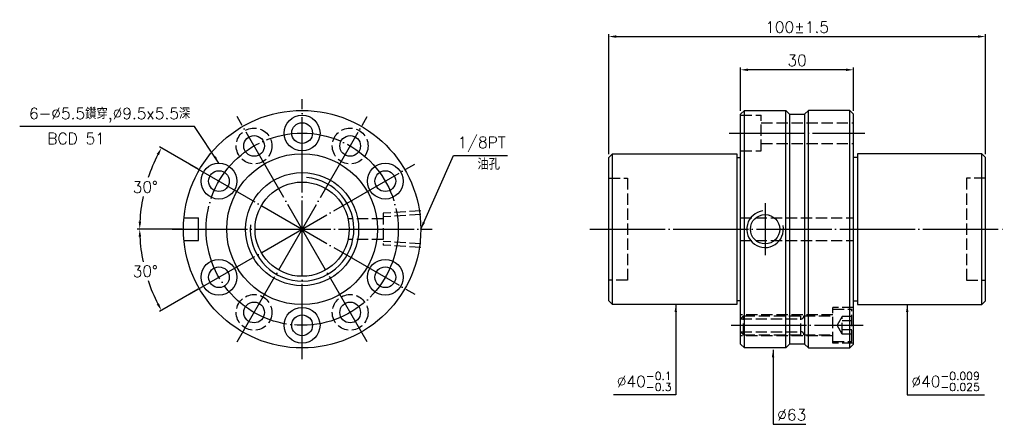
# Model space of a CAD drawing. Header units: millimetres. Extents: x 1566 to 1827, y -126 to -19.
import ezdxf

# ---------------------------------------------------------------- set-up
doc = ezdxf.new("R2010")
doc.units = ezdxf.units.MM
doc.linetypes.add('CENTER', pattern=[22, 20, -1, 0, -1])
doc.linetypes.add('DASHED', pattern=[4, 3, -1])
for name, color, linetype in [('DDVIEW', 7, 'Continuous'), ('NT', 7, 'Continuous'), ('NT-DIM', 2, 'Continuous')]:
    doc.layers.add(name, color=color, linetype=linetype)
doc.styles.get("Standard").update_dxf_attribs({"font": 'simplex.shx', "bigfont": 'chineset.shx'})
doc.dimstyles.new('ISO-25', dxfattribs={"dimtxt": 3, "dimasz": 2, "dimexe": 0.646, "dimexo": 0.862, "dimgap": 1, "dimtad": 1, "dimdec": 3, "dimdsep": 46, "dimtxsty": 'Standard', "dimcen": 1.5, "dimclrd": 256, "dimclre": 256, "dimclrt": 256, "dimazin": 2, "dimtfac": 1, "dimtdec": 3, "dimtmove": 0, "dimatfit": 3, "dimfxl": 0, "dimtolj": 1, "dimlwd": -1, "dimlwe": -1, "dimarcsym": 0})

# ---------------------------------------------------------------- blocks, each defined once
blk = doc.blocks.new('*D0')
at = {"layer": 'Defpoints', "color": 0}
for p in [(1600.31, -59.42), (1613.97, -58.66), (1609.82, -74.16), (1671.82, -74.16), (1667.67, -89.66)]:
    blk.add_point(p, dxfattribs=at)
at = {"layer": 'NT-DIM'}
for p, q in [((1613.23, -58.23), (1602.92, -52.29)), ((1608.96, -74.16), (1597.06, -74.16))]:
    blk.add_line(p, q, dxfattribs=at)
for start, end in [(152.6582, 161.5111), (168.429, 177.3418)]:
    blk.add_arc((1640.82, -74.16), 43.11, start, end, dxfattribs=at)
for points in [[(1602.23, -54.2), (1602.82, -54.52), (1603.48, -52.61)], [(1598.09, -72.17), (1597.42, -72.16), (1597.71, -74.16)]]:
    blk.add_solid(points, dxfattribs=at)
at = {"layer": 'NT-DIM', "insert": (1599.18, -63.01), "char_height": 3, "attachment_point": 5, "rotation": 1}
blk.add_mtext('\\A1;30°', dxfattribs=at)
blk = doc.blocks.new('*D1')
at = {"layer": 'Defpoints', "color": 0}
for p in [(1667.67, -58.66), (1609.82, -74.16), (1671.82, -74.16), (1598.36, -81.65), (1613.97, -89.66)]:
    blk.add_point(p, dxfattribs=at)
at = {"layer": 'NT-DIM'}
for p, q in [((1608.96, -74.16), (1597.06, -74.16)), ((1613.23, -90.1), (1602.92, -96.04))]:
    blk.add_line(p, q, dxfattribs=at)
for start, end in [(182.6582, 191.599), (198.4522, 207.3418)]:
    blk.add_arc((1640.82, -74.16), 43.11, start, end, dxfattribs=at)
for points in [[(1597.42, -76.17), (1598.09, -76.16), (1597.71, -74.16)], [(1602.82, -93.81), (1602.23, -94.13), (1603.48, -95.72)]]:
    blk.add_solid(points, dxfattribs=at)
at = {"layer": 'NT-DIM', "insert": (1599.18, -85.32), "char_height": 3, "attachment_point": 5, "rotation": 1}
blk.add_mtext('\\A1;30°', dxfattribs=at)
blk = doc.blocks.new('*D2')
at = {"layer": 'Defpoints', "color": 0}
for p in [(1822.21, -23.07), (1722.21, -55.16), (1822.21, -55.16)]:
    blk.add_point(p, dxfattribs=at)
at = {"layer": 'NT-DIM'}
for p, q in [((1722.21, -54.3), (1722.21, -22.42)), ((1724.21, -23.07), (1820.21, -23.07)), ((1822.21, -54.3), (1822.21, -22.42))]:
    blk.add_line(p, q, dxfattribs=at)
for points in [[(1724.21, -22.73), (1724.21, -23.4), (1722.21, -23.07)], [(1820.21, -22.73), (1820.21, -23.4), (1822.21, -23.07)]]:
    blk.add_solid(points, dxfattribs=at)
at = {"layer": 'NT-DIM', "insert": (1772.21, -20.57), "char_height": 3, "attachment_point": 5}
blk.add_mtext('\\A1;100%%P1.5', dxfattribs=at)
blk = doc.blocks.new('*D3')
at = {"layer": 'Defpoints', "color": 0}
for p in [(1757.21, -31.89), (1757.21, -43.66), (1787.21, -43.66)]:
    blk.add_point(p, dxfattribs=at)
at = {"layer": 'NT-DIM'}
for p, q in [((1757.21, -42.8), (1757.21, -31.24)), ((1787.21, -42.8), (1787.21, -31.24)), ((1785.21, -31.89), (1759.21, -31.89))]:
    blk.add_line(p, q, dxfattribs=at)
for points in [[(1759.21, -31.55), (1759.21, -32.22), (1757.21, -31.89)], [(1785.21, -31.55), (1785.21, -32.22), (1787.21, -31.89)]]:
    blk.add_solid(points, dxfattribs=at)
at = {"layer": 'NT-DIM', "insert": (1772.21, -29.39), "char_height": 3, "attachment_point": 5}
blk.add_mtext('\\A1;30', dxfattribs=at)

msp = doc.modelspace()

# ---------------------------------------------------------------- linework, layer by layer
at = {"layer": 'DDVIEW', "color": 3, "linetype": 'CENTER'}
for p, q in [((1640.821, -108.6648), (1640.821, -39.6648)), ((1658.071, -104.0427), (1623.571, -44.287)), ((1623.571, -104.0427), (1658.071, -44.287)), ((1610.9431, -91.4148), (1670.6989, -56.9148)), ((1610.9431, -56.9148), (1670.6989, -91.4148)), ((1606.321, -74.1648), (1675.321, -74.1648))]:
    msp.add_line(p, q, dxfattribs=at)
at = {"layer": 'DDVIEW', "color": 1, "linetype": 'DASHED'}
for p, q in [((1672.321, -69.3008), (1662.321, -69.9258)), ((1662.321, -69.9258), (1662.321, -78.4038)), ((1672.321, -70.2736), (1662.321, -70.8986)), ((1662.321, -71.4148), (1653.0148, -71.4148)), ((1662.321, -76.9148), (1653.0148, -76.9148)), ((1672.321, -78.056), (1662.321, -77.431)), ((1672.321, -79.0288), (1662.321, -78.4038))]:
    msp.add_line(p, q, dxfattribs=at)
at = {"layer": 'DDVIEW'}
for p, q in [((1609.4642, -71.1648), (1613.321, -71.1648)), ((1613.321, -77.1648), (1613.321, -71.1648)), ((1609.4642, -77.1648), (1613.321, -77.1648))]:
    msp.add_line(p, q, dxfattribs=at)
at = {"layer": 'DDVIEW', "color": 3, "linetype": 'CENTER'}
msp.add_circle((1640.821, -74.1648), 25.5, dxfattribs=at)
at = {"layer": 'DDVIEW', "color": 1, "linetype": 'DASHED'}
for centre in [(1628.071, -52.0812), (1653.571, -52.0812), (1628.071, -96.2485), (1653.571, -96.2485)]:
    msp.add_circle(centre, 4.75, dxfattribs=at)
at = {"layer": 'DDVIEW', "linetype": 'ByBlock'}
for radius in [15, 12.5]:
    msp.add_circle((1640.821, -74.1648), radius, dxfattribs=at)
at = {"layer": 'DDVIEW', "color": 5, "linetype": 'ByBlock'}
msp.add_arc((1640.821, -74.1648), 13.75, 175, 85, dxfattribs=at)
at = {"layer": 'NT', "linetype": 'ByBlock'}
for p, q in [((1757.215, -43.6648), (1758.215, -42.6648)), ((1757.215, -104.6648), (1757.215, -43.6648)), ((1758.215, -42.6648), (1769.215, -42.6648)), ((1758.215, -105.6648), (1758.215, -42.6648)), ((1769.215, -42.6648), (1770.215, -43.6648)), ((1769.215, -105.6648), (1769.215, -42.6648)), ((1770.215, -43.6648), (1770.215, -104.6648)), ((1775.215, -42.6648), (1774.215, -43.6648)), ((1774.215, -43.6648), (1774.215, -104.6648)), ((1786.215, -42.6648), (1775.215, -42.6648)), ((1775.215, -105.6648), (1775.215, -42.6648)), ((1787.215, -43.6648), (1786.215, -42.6648)), ((1786.215, -105.6648), (1786.215, -42.6648)), ((1787.215, -104.6648), (1787.215, -43.6648)), ((1722.215, -55.1648), (1723.215, -54.1648)), ((1723.215, -54.1648), (1756.215, -54.1648)), ((1723.215, -94.1648), (1723.215, -54.1648)), ((1756.215, -54.1648), (1756.215, -94.1648)), ((1821.215, -54.1648), (1788.215, -54.1648)), ((1788.215, -54.1648), (1788.215, -94.1648)), ((1822.215, -55.1648), (1821.215, -54.1648)), ((1821.215, -94.1648), (1821.215, -54.1648)), ((1722.215, -93.1648), (1722.215, -55.1648)), ((1756.215, -55.1648), (1757.215, -55.1648)), ((1788.215, -55.1648), (1787.215, -55.1648)), ((1822.215, -93.1648), (1822.215, -55.1648)), ((1723.215, -94.1648), (1722.215, -93.1648)), ((1757.215, -93.1648), (1756.215, -93.1648)), ((1787.215, -93.1648), (1788.215, -93.1648)), ((1821.215, -94.1648), (1822.215, -93.1648)), ((1756.215, -94.1648), (1723.215, -94.1648)), ((1788.215, -94.1648), (1821.215, -94.1648)), ((1758.215, -105.6648), (1757.215, -104.6648)), ((1769.215, -105.6648), (1758.215, -105.6648)), ((1770.215, -104.6648), (1769.215, -105.6648)), ((1774.215, -104.6648), (1775.215, -105.6648)), ((1775.215, -105.6648), (1786.215, -105.6648)), ((1786.215, -105.6648), (1787.215, -104.6648))]:
    msp.add_line(p, q, dxfattribs=at)
at = {"layer": 'NT', "color": 1, "linetype": 'DASHED'}
for p, q in [((1757.215, -43.9148), (1762.715, -43.9148)), ((1762.715, -53.4148), (1762.715, -43.9148)), ((1762.715, -45.9148), (1787.215, -45.9148)), ((1762.715, -51.4148), (1787.215, -51.4148)), ((1757.215, -53.4148), (1762.715, -53.4148)), ((1722.215, -60.6648), (1727.215, -60.6648)), ((1727.215, -60.6648), (1727.215, -87.6648)), ((1822.215, -60.6648), (1817.215, -60.6648)), ((1817.215, -60.6648), (1817.215, -87.6648)), ((1757.215, -71.1648), (1787.215, -71.1648)), ((1757.215, -77.1648), (1787.215, -77.1648)), ((1727.215, -87.6648), (1722.215, -87.6648)), ((1817.215, -87.6648), (1822.215, -87.6648)), ((1787.215, -94.9148), (1781.715, -94.9148)), ((1781.715, -104.4148), (1781.715, -94.9148)), ((1781.715, -95.4148), (1786.715, -95.4148)), ((1786.715, -103.9148), (1786.715, -95.4148)), ((1781.715, -96.9148), (1757.215, -96.9148)), ((1758.015, -97.1648), (1757.215, -97.9648)), ((1757.215, -97.9648), (1773.215, -97.9648)), ((1758.015, -102.1648), (1758.015, -97.1648)), ((1758.015, -97.1648), (1781.715, -97.1648)), ((1773.215, -102.1648), (1773.215, -97.1648)), ((1784.215, -97.3554), (1782.8817, -99.6648)), ((1786.715, -97.3554), (1784.215, -97.3554)), ((1784.215, -101.9742), (1784.215, -97.3554)), ((1786.715, -98.5101), (1784.215, -98.5101)), ((1758.015, -102.1648), (1757.215, -101.3648)), ((1757.215, -101.3648), (1773.215, -101.3648)), ((1784.215, -101.9742), (1782.8817, -99.6648)), ((1786.715, -100.8195), (1784.215, -100.8195)), ((1781.715, -102.4148), (1757.215, -102.4148)), ((1758.015, -102.1648), (1781.715, -102.1648)), ((1781.715, -103.9148), (1786.715, -103.9148)), ((1787.215, -104.4148), (1781.715, -104.4148)), ((1786.715, -101.9742), (1784.215, -101.9742))]:
    msp.add_line(p, q, dxfattribs=at)
at = {"layer": 'NT'}
for p, q in [((1770.215, -43.6648), (1774.215, -43.6648)), ((1774.215, -104.6648), (1770.215, -104.6648))]:
    msp.add_line(p, q, dxfattribs=at)
at = {"layer": 'NT', "color": 3, "linetype": 'CENTER'}
for p, q in [((1754.215, -48.6648), (1790.215, -48.6648)), ((1763.715, -67.2899), (1763.715, -81.0398)), ((1717.215, -74.1648), (1827.215, -74.1648)), ((1754.715, -99.6648), (1789.715, -99.6648))]:
    msp.add_line(p, q, dxfattribs=at)
at = {"layer": 'NT', "linetype": 'ByBlock'}
for centre, radius in [((1640.821, -74.1648), 31.5), ((1640.821, -48.6648), 4.75), ((1640.821, -48.6648), 2.75), ((1628.071, -52.0812), 2.75), ((1653.571, -52.0812), 2.75), ((1640.821, -74.1648), 20), ((1618.7374, -61.4148), 4.75), ((1662.9047, -61.4148), 4.75), ((1618.7374, -61.4148), 2.75), ((1662.9047, -61.4148), 2.75), ((1763.715, -74.1648), 3.8912), ((1618.7374, -86.9148), 4.75), ((1662.9047, -86.9148), 4.75), ((1618.7374, -86.9148), 2.75), ((1662.9047, -86.9148), 2.75), ((1628.071, -96.2485), 2.75), ((1653.571, -96.2485), 2.75), ((1640.821, -99.6648), 4.75), ((1640.821, -99.6648), 2.75)]:
    msp.add_circle(centre, radius, dxfattribs=at)
at = {"layer": 'NT', "color": 5}
msp.add_arc((1763.715, -74.1648), 4.864, 96.86996, 11.692652, dxfattribs=at)
at = {"layer": 'NT', "color": 1, "linetype": 'DASHED'}
for centre, start, end in [((1773.215, -97.1648), 270, 0), ((1773.215, -102.1648), 0, 90)]:
    msp.add_arc(centre, 0.8, start, end, dxfattribs=at)

# ---------------------------------------------------------------- texts
at = {"layer": 'NT-DIM', "char_height": 3}
for s, insert, attachment_point in [('6-%%C5.5鑽穿,%%C9.5x5.5深', (1611.1356, -45.8917), 9), ('BCD 51', (1573.1769, -51.6292), 7), ('\\A1;1/8PT', (1682.0959, -53.6441), 7), ('油孔', (1687.3433, -58.3886), 7), ('\\A1;%%C40{\\H0.7x;\\S-0.1^ -0.3;}', (1738.9071, -117.0845), 9), ('\\A1;%%C40{\\H0.7x;\\S-0.009^ -0.025;}', (1802.5472, -117.0845), 7), ('%%C63', (1766.9322, -124.9158), 7)]:
    msp.add_mtext(s, dxfattribs=dict(at, insert=insert, attachment_point=attachment_point))

# ---------------------------------------------------------------- dimensions: what is measured, and where the dimension line sits
at = {"layer": 'NT-DIM'}
dim = msp.add_linear_dim(base=(1822.215, -23.0666), p1=(1722.215, -55.1648), p2=(1822.215, -55.1648), text='<>%%P1.5', dimstyle='ISO-25', dxfattribs=at)
dim.commit()
dim.dimension.update_dxf_attribs({"geometry": '*D2', "text_midpoint": (1772.215, -20.5666)})
dim = msp.add_linear_dim(base=(1757.215, -31.8853), p1=(1787.215, -43.6648), p2=(1757.215, -43.6648), dimstyle='ISO-25', dxfattribs=at)
dim.commit()
dim.dimension.update_dxf_attribs({"geometry": '*D3', "text_midpoint": (1772.215, -29.3853)})
for base, line2, picture, middle in [((1600.3082, -59.4194), ((1613.9742, -58.6648), (1667.6678, -89.6648)), '*D0', (1599.1772, -63.0064)), ((1598.3631, -81.6513), ((1613.9742, -89.6648), (1667.6678, -58.6648)), '*D1', (1599.1772, -85.3233))]:
    dim = msp.add_angular_dim_2l(base=base, line1=((1609.821, -74.1648), (1671.821, -74.1648)), line2=line2, dimstyle='ISO-25', dxfattribs=at)
    dim.commit()
    dim.dimension.update_dxf_attribs({"geometry": picture, "text_midpoint": middle, "text_rotation": 1})

# ---------------------------------------------------------------- leaders
at = {"layer": 'NT-DIM', "annotation_type": 0, "has_hookline": 1}
for points, hookline_direction, text_width in [([(1618.7374, -56.6648), (1612.2353, -46.8846), (1612.1356, -46.8917)], 1, 45.2857), ([(1672.321, -74.1648), (1680.996, -54.6386), (1681.0959, -54.6441)], 0, 13.2857), ([(1740.0071, -94.1648), (1740.0071, -118.0845), (1739.9071, -118.0845)], 1, 15.4286), ([(1801.4472, -94.1648), (1801.4472, -118.0845), (1801.5472, -118.0845)], 0, 19.4286), ([(1765.8322, -106.1648), (1765.8322, -125.9158), (1765.9322, -125.9158)], 0, 7.5714)]:
    msp.add_leader(points, dimstyle='ISO-25', dxfattribs=dict(at, hookline_direction=hookline_direction, text_width=text_width))

doc.saveas('drawing.dxf')
